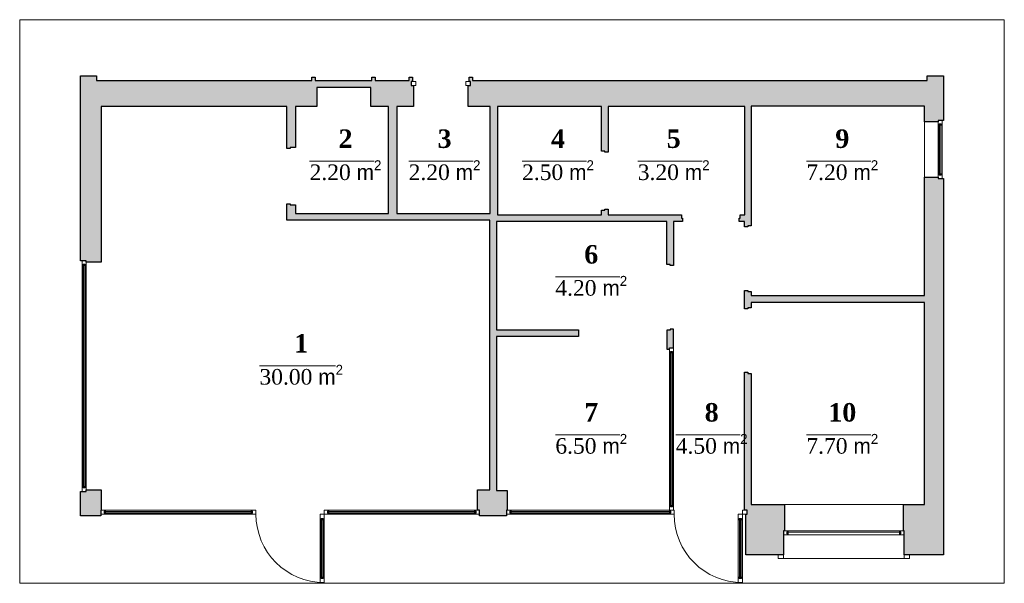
# Model space of a CAD drawing. Header units: feet. Extents: x 1858128 to 1982678, y 4638096 to 4671392.
# Tile 6 of 17: x 1878703 to 1893268, y 4644114 to 4652449. Entities that reach past the tile are written whole.
import ezdxf

# ---------------------------------------------------------------- set-up
doc = ezdxf.new("R2010")
doc.units = ezdxf.units.FT
doc.header["$MEASUREMENT"] = 0
doc.layers.add('Fartebi', color=7, linetype='Continuous')
doc.styles.get("Standard").update_dxf_attribs({"font": 'ACADNUSX.TTF'})

msp = doc.modelspace()

# ---------------------------------------------------------------- hatches: boundary and pattern name
at = {"lineweight": 0}
h = msp.add_hatch(dxfattribs=at)
h.set_pattern_fill('AR-CONC', color=256, scale=30)
h.set_pattern_definition([(50, (20575.55, 0), (215.178055, -18.8256405), [22.5, -247.5]), (355, (20575.55, 0), (-41.6254, 225.65764), [18, -198]), (100.4514445, (20593.48, -1.57), (173.552654, 206.831997), [19.122058, -210.342634]), (46.1842, (20575.55, 60), (320.172399, -49.655784), [33.75, -371.25]), (96.6356355, (20602.23, 55.86), (280.398584, 292.23558), [28.683103, -315.514128]), (351.184164, (20575.55, 60), (280.398584, 292.23558), [27, -297]), (21, (20605.55, 45), (179.0721156, -120.785667), [22.5, -247.5]), (326, (20605.55, 45), (72.9946, 217.545014), [18, -198]), (71.4514447, (20620.47, 34.93), (252.066713, 96.759346), [19.122057, -210.342634]), (37.5, (20575.55, 0), (3.6479566, 99.8681561), [0, -195.6, 0, -201, 0, -198.75]), (7.5, (20575.55, 0), (78.9208612, 118.3235136), [0, -114.6, 0, -191.1, 0, -75.75]), (327.5, (20508.65, 0), (160.1467309, -6.7664615), [0, -75, 0, -234, 0, -310.5]), (317.5, (20478.65, 0), (174.9558508, 30.0314947), [0, -97.5, 0, -155.4, 0, -220.5])])
h.paths.add_polyline_path([(1879686.4, 4648863.8), (1879686.4, 4648883.8), (1879603.4, 4648883.8), (1879603.4, 4651618.8), (1879838.4, 4651618.8), (1879838.4, 4651548.8), (1883023.4, 4651548.8), (1883023.4, 4651598.8), (1883073.4, 4651598.8), (1883073.4, 4651548.8), (1883913.4, 4651548.8), (1883913.4, 4651598.8), (1883963.4, 4651598.8), (1883963.4, 4651548.8), (1884463.4, 4651548.8), (1884463.4, 4651598.8), (1884513.4, 4651598.8), (1884513.4, 4651533.8), (1884493.4, 4651533.8), (1884493.4, 4651473.8), (1884530.9, 4651473.8), (1884530.9, 4651163.8), (1884280.9, 4651163.8), (1884280.9, 4649583.8), (1885660.9, 4649583.8), (1885660.9, 4651163.8), (1885335.9, 4651163.8), (1885335.9, 4651473.8), (1885373.4, 4651473.8), (1885373.4, 4651533.8), (1885353.4, 4651533.8), (1885353.4, 4651598.8), (1885403.4, 4651598.8), (1885403.4, 4651548.8), (1892128.4, 4651548.8), (1892128.4, 4651618.8), (1892368.4, 4651618.8), (1892368.4, 4650958.8), (1892288.4, 4650958.8), (1892288.4, 4650938.8), (1892085.9, 4650938.8), (1892085.9, 4651168.8), (1889525.9, 4651168.8), (1889525.9, 4649398.8), (1889475.9, 4649398.8), (1889475.9, 4649383.8), (1889425.9, 4649383.8), (1889425.9, 4649463.8), (1889345.9, 4649463.8), (1889345.9, 4649513.8), (1889360.9, 4649513.8), (1889360.9, 4649563.8), (1889430.9, 4649563.8), (1889430.9, 4651163.8), (1887410.9, 4651163.8), (1887410.9, 4650488.8), (1887360.9, 4650488.8), (1887360.9, 4650503.8), (1887310.9, 4650503.8), (1887310.9, 4651163.8), (1885770.9, 4651163.8), (1885770.9, 4649563.8), (1887310.9, 4649563.8), (1887310.9, 4649633.8), (1887360.9, 4649633.8), (1887360.9, 4649648.8), (1887410.9, 4649648.8), (1887410.9, 4649563.8), (1888490.9, 4649563.8), (1888490.9, 4649513.8), (1888505.9, 4649513.8), (1888505.9, 4649463.8), (1888375.9, 4649463.8), (1888375.9, 4648813.8), (1888325.9, 4648813.8), (1888325.9, 4648828.8), (1888275.9, 4648828.8), (1888275.9, 4649463.8), (1885755.9, 4649463.8), (1885755.9, 4647863.8), (1886970.9, 4647863.8), (1886970.9, 4647763.8), (1885755.9, 4647763.8), (1885755.9, 4645483.8), (1885915.9, 4645483.8), (1885915.9, 4645193.8), (1885903.4, 4645193.8), (1885903.4, 4645113.8), (1885503.4, 4645113.8), (1885503.4, 4645193.8), (1885476.4, 4645193.8), (1885476.4, 4645493.8), (1885656.4, 4645493.8), (1885656.4, 4649483.8), (1882656.4, 4649483.8), (1882656.4, 4649723.8), (1882706.4, 4649723.8), (1882706.4, 4649708.8), (1882781.4, 4649708.8), (1882781.4, 4649583.8), (1884161.4, 4649583.8), (1884161.4, 4651163.8), (1883898.4, 4651163.8), (1883898.4, 4651443.8), (1883098.4, 4651443.8), (1883098.4, 4651163.8), (1882781.4, 4651163.8), (1882781.4, 4650558.8), (1882706.4, 4650558.8), (1882706.4, 4650543.8), (1882656.4, 4650543.8), (1882656.4, 4651163.8), (1879906.4, 4651163.8), (1879906.4, 4648863.8)])
h.paths.add_polyline_path([(1892368.4, 4644533.8), (1891788.4, 4644533.8), (1891788.4, 4644888.8), (1891775.9, 4644888.8), (1891775.9, 4645278.8), (1892085.9, 4645278.8), (1892085.9, 4648268.8), (1889525.9, 4648268.8), (1889525.9, 4648188.8), (1889475.9, 4648188.8), (1889475.9, 4648173.8), (1889425.9, 4648173.8), (1889425.9, 4648443.8), (1889475.9, 4648443.8), (1889475.9, 4648428.8), (1889525.9, 4648428.8), (1889525.9, 4648368.8), (1892085.9, 4648368.8), (1892085.9, 4650118.8), (1892288.4, 4650118.8), (1892288.4, 4650098.8), (1892368.4, 4650098.8)])
h.paths.add_polyline_path([(1889425.9, 4645193.8), (1889425.9, 4647233.8), (1889475.9, 4647233.8), (1889475.9, 4647218.8), (1889525.9, 4647218.8), (1889525.9, 4645278.8), (1890015.9, 4645278.8), (1890015.9, 4644888.8), (1890003.4, 4644888.8), (1890003.4, 4644533.8), (1889443.4, 4644533.8), (1889443.4, 4645133.8), (1889463.4, 4645133.8), (1889463.4, 4645193.8)], flags=17)
h.paths.add_polyline_path([(1888375.9, 4647873.8), (1888325.9, 4647873.8), (1888325.9, 4647858.8), (1888275.9, 4647858.8), (1888275.9, 4647578.8), (1888315.9, 4647578.8), (1888315.9, 4647593.8), (1888375.9, 4647593.8)], flags=17)
h.paths.add_polyline_path([(1879603.4, 4645113.8), (1879603.4, 4645473.8), (1879686.4, 4645473.8), (1879686.4, 4645493.8), (1879906.4, 4645493.8), (1879906.4, 4645193.8), (1879903.4, 4645193.8), (1879903.4, 4645113.8)], flags=17)
at = {"lineweight": 9, "ltscale": 0.5}
h = msp.add_hatch(color=140, dxfattribs=at)
h.paths.add_polyline_path([(1892309.2, 4650903.1), (1892305.2, 4650903.1), (1892305.2, 4650154.6), (1892309.2, 4650154.6)])
h.paths.add_polyline_path([(1892331.8, 4650154.6), (1892327.8, 4650154.6), (1892327.8, 4650903.1), (1892331.8, 4650903.1)])
h = msp.add_hatch(color=140, dxfattribs=at)
h.paths.add_polyline_path([(1879647.2, 4648828.1), (1879643.2, 4648828.1), (1879643.2, 4645529.6), (1879647.2, 4645529.6)])
h.paths.add_polyline_path([(1879669.8, 4645529.6), (1879665.8, 4645529.6), (1879665.8, 4648828.1), (1879669.8, 4648828.1)])
h = msp.add_hatch(color=140, dxfattribs=at)
h.paths.add_polyline_path([(1888336.7, 4647538.1), (1888332.7, 4647538.1), (1888332.7, 4645249.6), (1888336.7, 4645249.6)])
h.paths.add_polyline_path([(1888359.3, 4645249.6), (1888355.3, 4645249.6), (1888355.3, 4647538.1), (1888359.3, 4647538.1)])
h = msp.add_hatch(color=140, dxfattribs=at)
h.paths.add_polyline_path([(1879959.1, 4645154.6), (1879959.1, 4645150.6), (1882142.7, 4645150.6), (1882142.7, 4645154.6)])
h.paths.add_polyline_path([(1882142.7, 4645177.3), (1882142.7, 4645173.3), (1879959.1, 4645173.3), (1879959.1, 4645177.3)])
h = msp.add_hatch(color=140, dxfattribs=at)
h.paths.add_polyline_path([(1883264.1, 4645154.6), (1883264.1, 4645150.6), (1885447.7, 4645150.6), (1885447.7, 4645154.6)])
h.paths.add_polyline_path([(1885447.7, 4645177.3), (1885447.7, 4645173.3), (1883264.1, 4645173.3), (1883264.1, 4645177.3)])
h = msp.add_hatch(color=140, dxfattribs=at)
h.paths.add_polyline_path([(1885959.1, 4645154.6), (1885959.1, 4645150.6), (1888327.7, 4645150.6), (1888327.7, 4645154.6)])
h.paths.add_polyline_path([(1888327.7, 4645177.3), (1888327.7, 4645173.3), (1885959.1, 4645173.3), (1885959.1, 4645177.3)])
h = msp.add_hatch(color=140, dxfattribs=at)
h.paths.add_polyline_path([(1883187.6, 4644189.6), (1883191.6, 4644189.6), (1883191.6, 4645068.1), (1883187.6, 4645068.1)])
h.paths.add_polyline_path([(1883165, 4645068.1), (1883169, 4645068.1), (1883169, 4644189.6), (1883165, 4644189.6)])
h = msp.add_hatch(color=140, dxfattribs=at)
h.paths.add_polyline_path([(1889372.6, 4644189.6), (1889376.6, 4644189.6), (1889376.6, 4645068.1), (1889372.6, 4645068.1)])
h.paths.add_polyline_path([(1889350, 4645068.1), (1889354, 4645068.1), (1889354, 4644189.6), (1889350, 4644189.6)])
h = msp.add_hatch(color=140, dxfattribs=at)
h.paths.add_polyline_path([(1890059.1, 4644849.6), (1890059.1, 4644845.6), (1891732.7, 4644845.6), (1891732.7, 4644849.6)])
h.paths.add_polyline_path([(1891732.7, 4644872.3), (1891732.7, 4644868.3), (1890059.1, 4644868.3), (1890059.1, 4644872.3)])

# ---------------------------------------------------------------- linework, layer by layer
at = {"lineweight": 5, "elevation": -26089.3}
msp.add_lwpolyline([(1878703.4, 4652448.8), (1878703.4, 4644113.8), (1893268.4, 4644113.8), (1893268.4, 4652448.8)], close=True, dxfattribs=at)
at = {"ltscale": 0.5, "elevation": -26089.3}
for points in [[(1879686.4, 4648863.8), (1879686.4, 4648883.8), (1879603.4, 4648883.8), (1879603.4, 4651618.8), (1879838.4, 4651618.8), (1879838.4, 4651548.8), (1883023.4, 4651548.8), (1883023.4, 4651598.8), (1883073.4, 4651598.8), (1883073.4, 4651548.8), (1883913.4, 4651548.8), (1883913.4, 4651598.8), (1883963.4, 4651598.8), (1883963.4, 4651548.8), (1884463.4, 4651548.8), (1884463.4, 4651598.8), (1884513.4, 4651598.8), (1884513.4, 4651533.8), (1884493.4, 4651533.8), (1884493.4, 4651473.8), (1884530.9, 4651473.8), (1884530.9, 4651163.8), (1884280.9, 4651163.8), (1884280.9, 4649583.8), (1885660.9, 4649583.8), (1885660.9, 4651163.8), (1885335.9, 4651163.8), (1885335.9, 4651473.8), (1885373.4, 4651473.8), (1885373.4, 4651533.8), (1885353.4, 4651533.8), (1885353.4, 4651598.8), (1885403.4, 4651598.8), (1885403.4, 4651548.8), (1892128.4, 4651548.8), (1892128.4, 4651618.8), (1892368.4, 4651618.8), (1892368.4, 4650958.8), (1892288.4, 4650958.8), (1892288.4, 4650938.8), (1892085.9, 4650938.8), (1892085.9, 4651168.8), (1889525.9, 4651168.8), (1889525.9, 4649398.8), (1889475.9, 4649398.8), (1889475.9, 4649383.8), (1889425.9, 4649383.8), (1889425.9, 4649463.8), (1889345.9, 4649463.8), (1889345.9, 4649513.8), (1889360.9, 4649513.8), (1889360.9, 4649563.8), (1889430.9, 4649563.8), (1889430.9, 4651163.8), (1887410.9, 4651163.8), (1887410.9, 4650488.8), (1887360.9, 4650488.8), (1887360.9, 4650503.8), (1887310.9, 4650503.8), (1887310.9, 4651163.8), (1885770.9, 4651163.8), (1885770.9, 4649563.8), (1887310.9, 4649563.8), (1887310.9, 4649633.8), (1887360.9, 4649633.8), (1887360.9, 4649648.8), (1887410.9, 4649648.8), (1887410.9, 4649563.8), (1888490.9, 4649563.8), (1888490.9, 4649513.8), (1888505.9, 4649513.8), (1888505.9, 4649463.8), (1888375.9, 4649463.8), (1888375.9, 4648813.8), (1888325.9, 4648813.8), (1888325.9, 4648828.8), (1888275.9, 4648828.8), (1888275.9, 4649463.8), (1885755.9, 4649463.8), (1885755.9, 4647863.8), (1886970.9, 4647863.8), (1886970.9, 4647763.8), (1885755.9, 4647763.8), (1885755.9, 4645483.8), (1885915.9, 4645483.8), (1885915.9, 4645193.8), (1885903.4, 4645193.8), (1885903.4, 4645113.8), (1885503.4, 4645113.8), (1885503.4, 4645193.8), (1885476.4, 4645193.8), (1885476.4, 4645493.8), (1885656.4, 4645493.8), (1885656.4, 4649483.8), (1882656.4, 4649483.8), (1882656.4, 4649723.8), (1882706.4, 4649723.8), (1882706.4, 4649708.8), (1882781.4, 4649708.8), (1882781.4, 4649583.8), (1884161.4, 4649583.8), (1884161.4, 4651163.8), (1883898.4, 4651163.8), (1883898.4, 4651443.8), (1883098.4, 4651443.8), (1883098.4, 4651163.8), (1882781.4, 4651163.8), (1882781.4, 4650558.8), (1882706.4, 4650558.8), (1882706.4, 4650543.8), (1882656.4, 4650543.8), (1882656.4, 4651163.8), (1879906.4, 4651163.8), (1879906.4, 4648863.8)], [(1892368.4, 4644533.8), (1891788.4, 4644533.8), (1891788.4, 4644888.8), (1891775.9, 4644888.8), (1891775.9, 4645278.8), (1892085.9, 4645278.8), (1892085.9, 4648268.8), (1889525.9, 4648268.8), (1889525.9, 4648188.8), (1889475.9, 4648188.8), (1889475.9, 4648173.8), (1889425.9, 4648173.8), (1889425.9, 4648443.8), (1889475.9, 4648443.8), (1889475.9, 4648428.8), (1889525.9, 4648428.8), (1889525.9, 4648368.8), (1892085.9, 4648368.8), (1892085.9, 4650118.8), (1892288.4, 4650118.8), (1892288.4, 4650098.8), (1892368.4, 4650098.8)], [(1888375.9, 4647873.8), (1888325.9, 4647873.8), (1888325.9, 4647858.8), (1888275.9, 4647858.8), (1888275.9, 4647578.8), (1888315.9, 4647578.8), (1888315.9, 4647593.8), (1888375.9, 4647593.8)], [(1889425.9, 4645193.8), (1889425.9, 4647233.8), (1889475.9, 4647233.8), (1889475.9, 4647218.8), (1889525.9, 4647218.8), (1889525.9, 4645278.8), (1890015.9, 4645278.8), (1890015.9, 4644888.8), (1890003.4, 4644888.8), (1890003.4, 4644533.8), (1889443.4, 4644533.8), (1889443.4, 4645133.8), (1889463.4, 4645133.8), (1889463.4, 4645193.8)], [(1879603.4, 4645113.8), (1879603.4, 4645473.8), (1879686.4, 4645473.8), (1879686.4, 4645493.8), (1879906.4, 4645493.8), (1879906.4, 4645193.8), (1879903.4, 4645193.8), (1879903.4, 4645113.8)]]:
    msp.add_lwpolyline(points, close=True, dxfattribs=at)
at = {"lineweight": 5, "ltscale": 0.5, "elevation": -26089.3}
for points in [[(1884563.4, 4651533.8), (1884563.4, 4651473.8), (1884493.4, 4651473.8), (1884493.4, 4651533.8)], [(1885303.4, 4651533.8), (1885303.4, 4651473.8), (1885373.4, 4651473.8), (1885373.4, 4651533.8)], [(1892085.9, 4650938.8), (1892288.4, 4650938.8), (1892288.4, 4650118.8), (1892085.9, 4650118.8)], [(1891775.9, 4645278.8), (1891775.9, 4644888.8), (1890015.9, 4644888.8), (1890015.9, 4645278.8)], [(1889463.4, 4645133.8), (1889393.4, 4645133.8), (1889393.4, 4645193.8), (1889463.4, 4645193.8)], [(1890003.4, 4644828.8), (1891788.4, 4644828.8), (1891788.4, 4644478.8), (1890003.4, 4644478.8)], [(1889923.4, 4644533.8), (1890003.4, 4644533.8), (1890003.4, 4644478.8), (1889923.4, 4644478.8)], [(1891788.4, 4644533.8), (1891868.4, 4644533.8), (1891868.4, 4644478.8), (1891788.4, 4644478.8)]]:
    msp.add_lwpolyline(points, close=True, dxfattribs=at)
at = {"lineweight": 9, "ltscale": 0.5, "elevation": -26089.3}
for points in [[(1892348.4, 4650958.8), (1892348.4, 4650888.8), (1892333.4, 4650888.8), (1892333.4, 4650908.8), (1892303.4, 4650908.8), (1892303.4, 4650888.8), (1892288.4, 4650888.8), (1892288.4, 4650958.8), (1892348.4, 4650958.8)], [(1892348.4, 4650098.8), (1892348.4, 4650168.8), (1892333.4, 4650168.8), (1892333.4, 4650148.8), (1892303.4, 4650148.8), (1892303.4, 4650168.8), (1892288.4, 4650168.8), (1892288.4, 4650098.8), (1892348.4, 4650098.8)], [(1879686.4, 4648883.8), (1879686.4, 4648813.8), (1879671.4, 4648813.8), (1879671.4, 4648833.8), (1879641.4, 4648833.8), (1879641.4, 4648813.8), (1879626.4, 4648813.8), (1879626.4, 4648883.8), (1879686.4, 4648883.8)], [(1888375.9, 4647593.8), (1888375.9, 4647523.8), (1888360.9, 4647523.8), (1888360.9, 4647543.8), (1888330.9, 4647543.8), (1888330.9, 4647523.8), (1888315.9, 4647523.8), (1888315.9, 4647593.8), (1888375.9, 4647593.8)], [(1879686.4, 4645473.8), (1879686.4, 4645543.8), (1879671.4, 4645543.8), (1879671.4, 4645523.8), (1879641.4, 4645523.8), (1879641.4, 4645543.8), (1879626.4, 4645543.8), (1879626.4, 4645473.8), (1879686.4, 4645473.8)], [(1888375.9, 4645193.8), (1888375.9, 4645263.8), (1888360.9, 4645263.8), (1888360.9, 4645243.8), (1888330.9, 4645243.8), (1888330.9, 4645263.8), (1888315.9, 4645263.8), (1888315.9, 4645193.8), (1888375.9, 4645193.8)], [(1879903.4, 4645193.8), (1879973.4, 4645193.8), (1879973.4, 4645178.8), (1879953.4, 4645178.8), (1879953.4, 4645148.8), (1879973.4, 4645148.8), (1879973.4, 4645133.8), (1879903.4, 4645133.8), (1879903.4, 4645193.8)], [(1882198.4, 4645193.8), (1882128.4, 4645193.8), (1882128.4, 4645178.8), (1882148.4, 4645178.8), (1882148.4, 4645148.8), (1882128.4, 4645148.8), (1882128.4, 4645133.8), (1882198.4, 4645133.8), (1882198.4, 4645193.8)], [(1883148.4, 4645133.8), (1883148.4, 4645053.8), (1883163.4, 4645053.8), (1883163.4, 4645073.8), (1883193.4, 4645073.8), (1883193.4, 4645053.8), (1883208.4, 4645053.8), (1883208.4, 4645133.8), (1883148.4, 4645133.8)], [(1883208.4, 4645193.8), (1883278.4, 4645193.8), (1883278.4, 4645178.8), (1883258.4, 4645178.8), (1883258.4, 4645148.8), (1883278.4, 4645148.8), (1883278.4, 4645133.8), (1883208.4, 4645133.8), (1883208.4, 4645193.8)], [(1885503.4, 4645193.8), (1885433.4, 4645193.8), (1885433.4, 4645178.8), (1885453.4, 4645178.8), (1885453.4, 4645148.8), (1885433.4, 4645148.8), (1885433.4, 4645133.8), (1885503.4, 4645133.8), (1885503.4, 4645193.8)], [(1885903.4, 4645193.8), (1885973.4, 4645193.8), (1885973.4, 4645178.8), (1885953.4, 4645178.8), (1885953.4, 4645148.8), (1885973.4, 4645148.8), (1885973.4, 4645133.8), (1885903.4, 4645133.8), (1885903.4, 4645193.8)], [(1888383.4, 4645193.8), (1888313.4, 4645193.8), (1888313.4, 4645178.8), (1888333.4, 4645178.8), (1888333.4, 4645148.8), (1888313.4, 4645148.8), (1888313.4, 4645133.8), (1888383.4, 4645133.8), (1888383.4, 4645193.8)], [(1889333.4, 4645133.8), (1889333.4, 4645053.8), (1889348.4, 4645053.8), (1889348.4, 4645073.8), (1889378.4, 4645073.8), (1889378.4, 4645053.8), (1889393.4, 4645053.8), (1889393.4, 4645133.8), (1889333.4, 4645133.8)], [(1890003.4, 4644888.8), (1890073.4, 4644888.8), (1890073.4, 4644873.8), (1890053.4, 4644873.8), (1890053.4, 4644843.8), (1890073.4, 4644843.8), (1890073.4, 4644828.8), (1890003.4, 4644828.8), (1890003.4, 4644888.8)], [(1891788.4, 4644888.8), (1891718.4, 4644888.8), (1891718.4, 4644873.8), (1891738.4, 4644873.8), (1891738.4, 4644843.8), (1891718.4, 4644843.8), (1891718.4, 4644828.8), (1891788.4, 4644828.8), (1891788.4, 4644888.8)], [(1883148.4, 4644123.8), (1883148.4, 4644203.8), (1883163.4, 4644203.8), (1883163.4, 4644183.8), (1883193.4, 4644183.8), (1883193.4, 4644203.8), (1883208.4, 4644203.8), (1883208.4, 4644123.8), (1883148.4, 4644123.8)], [(1889333.4, 4644123.8), (1889333.4, 4644203.8), (1889348.4, 4644203.8), (1889348.4, 4644183.8), (1889378.4, 4644183.8), (1889378.4, 4644203.8), (1889393.4, 4644203.8), (1889393.4, 4644123.8), (1889333.4, 4644123.8)]]:
    msp.add_lwpolyline(points, dxfattribs=at)
for points in [[(1892331.8, 4650904.1), (1892305.2, 4650904.1), (1892305.2, 4650908), (1892331.8, 4650908)], [(1892326.5, 4650888.8), (1892310.9, 4650888.8), (1892310.9, 4650903.1), (1892326.5, 4650903.1)], [(1892348.4, 4650168.8), (1892288.4, 4650168.8), (1892288.4, 4650888.8), (1892348.4, 4650888.8)], [(1892326.5, 4650168.9), (1892310.9, 4650168.9), (1892310.9, 4650154.6), (1892326.5, 4650154.6)], [(1892331.8, 4650153.6), (1892305.2, 4650153.6), (1892305.2, 4650149.7), (1892331.8, 4650149.7)], [(1879686.4, 4645543.8), (1879626.4, 4645543.8), (1879626.4, 4648813.8), (1879686.4, 4648813.8)], [(1879669.8, 4648829.1), (1879643.2, 4648829.1), (1879643.2, 4648833), (1879669.8, 4648833)], [(1879664.5, 4648813.8), (1879648.9, 4648813.8), (1879648.9, 4648828.1), (1879664.5, 4648828.1)], [(1888375.9, 4645263.8), (1888315.9, 4645263.8), (1888315.9, 4647523.8), (1888375.9, 4647523.8)], [(1888359.3, 4647539.1), (1888332.7, 4647539.1), (1888332.7, 4647543), (1888359.3, 4647543)], [(1888354, 4647523.8), (1888338.4, 4647523.8), (1888338.4, 4647538.1), (1888354, 4647538.1)], [(1879669.8, 4645528.6), (1879643.2, 4645528.6), (1879643.2, 4645524.7), (1879669.8, 4645524.7)], [(1879664.5, 4645543.9), (1879648.9, 4645543.9), (1879648.9, 4645529.6), (1879664.5, 4645529.6)], [(1888359.3, 4645248.6), (1888332.7, 4645248.6), (1888332.7, 4645244.7), (1888359.3, 4645244.7)], [(1888354, 4645263.9), (1888338.4, 4645263.9), (1888338.4, 4645249.6), (1888354, 4645249.6)], [(1879958.1, 4645177.3), (1879958.1, 4645150.6), (1879954.3, 4645150.6), (1879954.3, 4645177.3)], [(1879973.4, 4645171.9), (1879973.4, 4645156.3), (1879959.1, 4645156.3), (1879959.1, 4645171.9)], [(1882128.4, 4645193.8), (1882128.4, 4645133.8), (1879973.4, 4645133.8), (1879973.4, 4645193.8)], [(1882128.4, 4645171.9), (1882128.4, 4645156.3), (1882142.7, 4645156.3), (1882142.7, 4645171.9)], [(1882143.7, 4645177.3), (1882143.7, 4645150.6), (1882147.5, 4645150.6), (1882147.5, 4645177.3)], [(1883165, 4645069.1), (1883191.6, 4645069.1), (1883191.6, 4645073), (1883165, 4645073)], [(1883263.1, 4645177.3), (1883263.1, 4645150.6), (1883259.3, 4645150.6), (1883259.3, 4645177.3)], [(1883278.4, 4645171.9), (1883278.4, 4645156.3), (1883264.1, 4645156.3), (1883264.1, 4645171.9)], [(1885433.4, 4645193.8), (1885433.4, 4645133.8), (1883278.4, 4645133.8), (1883278.4, 4645193.8)], [(1885433.4, 4645171.9), (1885433.4, 4645156.3), (1885447.7, 4645156.3), (1885447.7, 4645171.9)], [(1885448.7, 4645177.3), (1885448.7, 4645150.6), (1885452.5, 4645150.6), (1885452.5, 4645177.3)], [(1885958.1, 4645177.3), (1885958.1, 4645150.6), (1885954.3, 4645150.6), (1885954.3, 4645177.3)], [(1885973.4, 4645171.9), (1885973.4, 4645156.3), (1885959.1, 4645156.3), (1885959.1, 4645171.9)], [(1888313.4, 4645193.8), (1888313.4, 4645133.8), (1885973.4, 4645133.8), (1885973.4, 4645193.8)], [(1888313.4, 4645171.9), (1888313.4, 4645156.3), (1888327.7, 4645156.3), (1888327.7, 4645171.9)], [(1888328.7, 4645177.3), (1888328.7, 4645150.6), (1888332.5, 4645150.6), (1888332.5, 4645177.3)], [(1889350, 4645069.1), (1889376.6, 4645069.1), (1889376.6, 4645073), (1889350, 4645073)], [(1883148.4, 4645053.8), (1883208.4, 4645053.8), (1883208.4, 4644203.8), (1883148.4, 4644203.8)], [(1883170.3, 4645053.8), (1883185.9, 4645053.8), (1883185.9, 4645068.1), (1883170.3, 4645068.1)], [(1889333.4, 4645053.8), (1889393.4, 4645053.8), (1889393.4, 4644203.8), (1889333.4, 4644203.8)], [(1889355.3, 4645053.8), (1889370.9, 4645053.8), (1889370.9, 4645068.1), (1889355.3, 4645068.1)], [(1890058.1, 4644872.3), (1890058.1, 4644845.6), (1890054.3, 4644845.6), (1890054.3, 4644872.3)], [(1890073.4, 4644866.9), (1890073.4, 4644851.3), (1890059.1, 4644851.3), (1890059.1, 4644866.9)], [(1891718.4, 4644888.8), (1891718.4, 4644828.8), (1890073.4, 4644828.8), (1890073.4, 4644888.8)], [(1891718.4, 4644866.9), (1891718.4, 4644851.3), (1891732.7, 4644851.3), (1891732.7, 4644866.9)], [(1891733.7, 4644872.3), (1891733.7, 4644845.6), (1891737.5, 4644845.6), (1891737.5, 4644872.3)], [(1883170.3, 4644203.9), (1883185.9, 4644203.9), (1883185.9, 4644189.6), (1883170.3, 4644189.6)], [(1889355.3, 4644203.9), (1889370.9, 4644203.9), (1889370.9, 4644189.6), (1889355.3, 4644189.6)], [(1883165, 4644188.6), (1883191.6, 4644188.6), (1883191.6, 4644184.7), (1883165, 4644184.7)], [(1889350, 4644188.6), (1889376.6, 4644188.6), (1889376.6, 4644184.7), (1889350, 4644184.7)]]:
    msp.add_lwpolyline(points, close=True, dxfattribs=at)
at = {"color": 154, "lineweight": 9, "ltscale": 0.5, "elevation": -26089.3}
for points in [[(1892309.2, 4650903.1), (1892305.2, 4650903.1), (1892305.2, 4650154.6), (1892309.2, 4650154.6)], [(1892331.8, 4650154.6), (1892327.8, 4650154.6), (1892327.8, 4650903.1), (1892331.8, 4650903.1)], [(1879647.2, 4648828.1), (1879643.2, 4648828.1), (1879643.2, 4645529.6), (1879647.2, 4645529.6)], [(1879669.8, 4645529.6), (1879665.8, 4645529.6), (1879665.8, 4648828.1), (1879669.8, 4648828.1)], [(1888336.7, 4647538.1), (1888332.7, 4647538.1), (1888332.7, 4645249.6), (1888336.7, 4645249.6)], [(1888359.3, 4645249.6), (1888355.3, 4645249.6), (1888355.3, 4647538.1), (1888359.3, 4647538.1)], [(1882142.7, 4645177.3), (1882142.7, 4645173.3), (1879959.1, 4645173.3), (1879959.1, 4645177.3)], [(1879959.1, 4645154.6), (1879959.1, 4645150.6), (1882142.7, 4645150.6), (1882142.7, 4645154.6)], [(1885447.7, 4645177.3), (1885447.7, 4645173.3), (1883264.1, 4645173.3), (1883264.1, 4645177.3)], [(1883264.1, 4645154.6), (1883264.1, 4645150.6), (1885447.7, 4645150.6), (1885447.7, 4645154.6)], [(1888327.7, 4645177.3), (1888327.7, 4645173.3), (1885959.1, 4645173.3), (1885959.1, 4645177.3)], [(1885959.1, 4645154.6), (1885959.1, 4645150.6), (1888327.7, 4645150.6), (1888327.7, 4645154.6)], [(1883165, 4645068.1), (1883169, 4645068.1), (1883169, 4644189.6), (1883165, 4644189.6)], [(1883187.6, 4644189.6), (1883191.6, 4644189.6), (1883191.6, 4645068.1), (1883187.6, 4645068.1)], [(1889350, 4645068.1), (1889354, 4645068.1), (1889354, 4644189.6), (1889350, 4644189.6)], [(1889372.6, 4644189.6), (1889376.6, 4644189.6), (1889376.6, 4645068.1), (1889372.6, 4645068.1)], [(1891732.7, 4644872.3), (1891732.7, 4644868.3), (1890059.1, 4644868.3), (1890059.1, 4644872.3)]]:
    msp.add_lwpolyline(points, close=True, dxfattribs=at)
at = {"lineweight": 5, "ltscale": 0.5, "elevation": -26089.3}
msp.add_lwpolyline([(1890015.9, 4645278.8), (1889525.9, 4645278.8)], dxfattribs=at)
at = {"lineweight": 5}
for centre in [(1883208.4, 4645133.8, -26089.3), (1889393.4, 4645133.8, -26089.3)]:
    msp.add_arc(centre, 1010, 180, 270, dxfattribs=at)

# ---------------------------------------------------------------- texts
at = {"layer": 'Fartebi', "color": 1, "lineweight": 5, "char_height": 237.8376, "width": 1392.119, "attachment_point": 2}
for s, insert in [('\\A1;{\\fTimes New Roman|b1|i0|c0|p18;\\H1.15x;\\C216;2\\fTimes New Roman|b1|i0|c204|p18;\\H0.2174x;\\P\\fTimes New Roman|b0|i0|c0|p18;\\H3.874x;\\O\\C1;2.20 \\fAcadNusx|b0|i0|c0|p2;m\\fAcadMtavr|b0|i0|c0|p2;\\H0.6403x;\\S2^ ;}', (1883523.2, 4650826.1)), ('\\A1;{\\fTimes New Roman|b1|i0|c0|p18;\\H1.15x;\\C216;3\\fTimes New Roman|b1|i0|c204|p18;\\H0.2174x;\\P\\fTimes New Roman|b0|i0|c0|p18;\\H3.874x;\\O\\C1;2.20 \\fAcadNusx|b0|i0|c0|p2;m\\fAcadMtavr|b0|i0|c0|p2;\\H0.6403x;\\S2^ ;}', (1884988.5, 4650826.1)), ('\\A1;{\\fTimes New Roman|b1|i0|c0|p18;\\H1.15x;\\C216;4\\fTimes New Roman|b1|i0|c204|p18;\\H0.2174x;\\P\\fTimes New Roman|b0|i0|c0|p18;\\H3.874x;\\O\\C1;2.50 \\fAcadNusx|b0|i0|c0|p2;m\\fAcadMtavr|b0|i0|c0|p2;\\H0.6403x;\\S2^ ;}', (1886666.3, 4650826.1)), ('\\A1;{\\fTimes New Roman|b1|i0|c0|p18;\\H1.15x;\\C216;5\\fTimes New Roman|b1|i0|c204|p18;\\H0.2174x;\\P\\fTimes New Roman|b0|i0|c0|p18;\\H3.874x;\\O\\C1;3.20 \\fAcadNusx|b0|i0|c0|p2;m\\fAcadMtavr|b0|i0|c0|p2;\\H0.6403x;\\S2^ ;}', (1888377.6, 4650826.1)), ('\\A1;{\\fTimes New Roman|b1|i0|c0|p18;\\H1.15x;\\C216;9\\fTimes New Roman|b1|i0|c204|p18;\\H0.2174x;\\P\\fTimes New Roman|b0|i0|c0|p18;\\H3.874x;\\O\\C1;7.20 \\fAcadNusx|b0|i0|c0|p2;m\\fAcadMtavr|b0|i0|c0|p2;\\H0.6403x;\\S2^ ;}', (1890872, 4650826.1)), ('\\A1;{\\fTimes New Roman|b1|i0|c0|p18;\\H1.15x;\\C216;6\\fTimes New Roman|b1|i0|c204|p18;\\H0.2174x;\\P\\fTimes New Roman|b0|i0|c0|p18;\\H3.874x;\\O\\C1;4.20 \\fAcadNusx|b0|i0|c0|p2;m\\fAcadMtavr|b0|i0|c0|p2;\\H0.6403x;\\S2^ ;}', (1887158.4, 4649115.5)), ('\\A1;{\\fTimes New Roman|b1|i0|c0|p18;\\H1.15x;\\C216;1\\fTimes New Roman|b1|i0|c204|p18;\\H0.2174x;\\P\\fTimes New Roman|b0|i0|c0|p18;\\H3.874x;\\O\\C1;30.00 \\fAcadNusx|b0|i0|c0|p2;m\\fAcadMtavr|b0|i0|c0|p2;\\H0.6403x;\\S2^ ;}', (1882868.2, 4647800.5)), ('\\A1;{\\fTimes New Roman|b1|i0|c0|p18;\\H1.15x;\\C216;7\\fTimes New Roman|b1|i0|c204|p18;\\H0.2174x;\\P\\fTimes New Roman|b0|i0|c0|p18;\\H3.874x;\\O\\C1;6.50 \\fAcadNusx|b0|i0|c0|p2;m\\fAcadMtavr|b0|i0|c0|p2;\\H0.6403x;\\S2^ ;}', (1887158.4, 4646778.8)), ('\\A1;{\\fTimes New Roman|b1|i0|c0|p18;\\H1.15x;\\C216;8\\fTimes New Roman|b1|i0|c204|p18;\\H0.2174x;\\P\\fTimes New Roman|b0|i0|c0|p18;\\H3.874x;\\O\\C1;4.50 \\fAcadNusx|b0|i0|c0|p2;m\\fAcadMtavr|b0|i0|c0|p2;\\H0.6403x;\\S2^ ;}', (1888939.6, 4646778.8)), ('\\A1;{\\fTimes New Roman|b1|i0|c0|p18;\\H1.15x;\\C216;10\\fTimes New Roman|b1|i0|c204|p18;\\H0.2174x;\\P\\fTimes New Roman|b0|i0|c0|p18;\\H3.874x;\\O\\C1;7.70 \\fAcadNusx|b0|i0|c0|p2;m\\fAcadMtavr|b0|i0|c0|p2;\\H0.6403x;\\S2^ ;}', (1890872, 4646778.8))]:
    msp.add_mtext(s, dxfattribs=dict(at, insert=insert))

doc.saveas('drawing.dxf')
